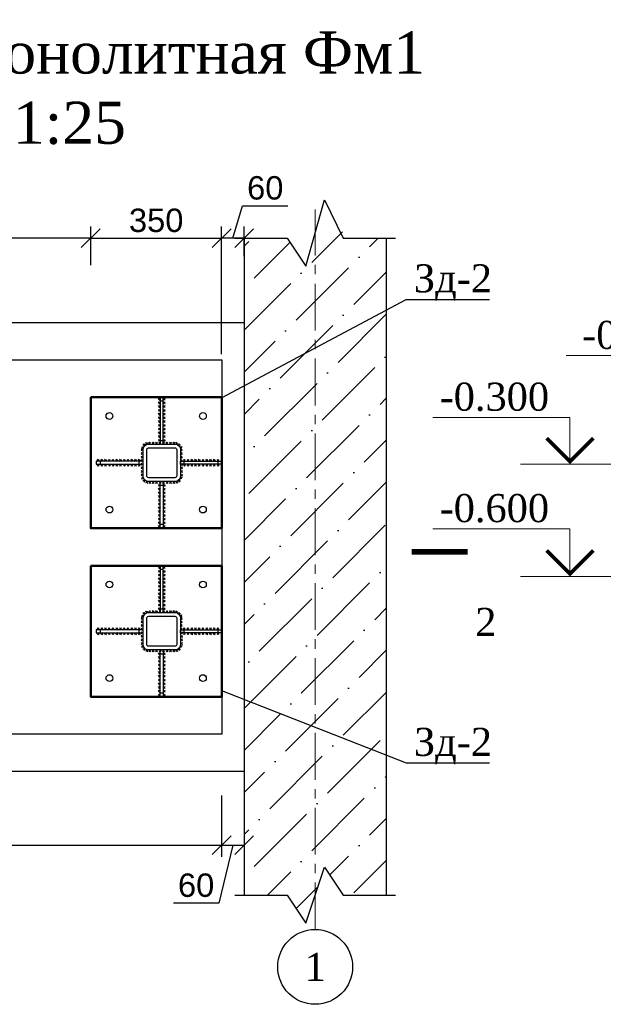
# Model space of a CAD drawing. Header units: millimetres. Extents: x 2063114 to 14983986, y -126020516 to 213791.
# Tile 232 of 256: x 2344576 to 2350815, y -1305709 to -1295189. Entities that reach past the tile are written whole.
import ezdxf
from ezdxf.enums import TextEntityAlignment as Align

# ---------------------------------------------------------------- set-up
doc = ezdxf.new("R2010")
doc.units = ezdxf.units.MM
doc.linetypes.add('CENTERX2', pattern=[4, 2.5, -0.5, 0.5, -0.5])
doc.layers.get('Defpoints').update_dxf_attribs({"color": 6, "lineweight": 35})
doc.layers.add('АСО-оси', color=24, linetype='CENTERX2', lineweight=20)
doc.layers.add('СТЕНЫ', color=7, linetype='Continuous', lineweight=20)
doc.styles.get("Standard").update_dxf_attribs({"font": 'arial.ttf'})
doc.styles.add('TIMES', font='times.ttf')
doc.styles.add('TIMES NEW', font='times.ttf', dxfattribs={"height": 200})
doc.styles.add('Times New Roman', font='times.ttf')
doc.dimstyles.new('25', dxfattribs={"dimscale": 100, "dimtxt": 2.5, "dimasz": 2, "dimexe": 1.25, "dimexo": 0.625, "dimtad": 1, "dimdec": 0, "dimlfac": 0.25, "dimtxsty": 'Standard', "dimblk": 'OBLIQUE', "dimcen": 2, "dimdle": 0.008, "dimclrd": 256, "dimclre": 256, "dimclrt": 256, "dimadec": 0, "dimazin": 0, "dimtfac": 1, "dimtdec": 0, "dimtmove": 1, "dimatfit": 2, "dimfxl": 1.25, "dimarcsym": 0})

# ---------------------------------------------------------------- blocks, each defined once
blk = doc.blocks.new('_Oblique')
at = {"color": 0, "linetype": 'ByBlock', "lineweight": -2}
blk.add_line((-0.5, -0.5), (0.5, 0.5), dxfattribs=at)
blk = doc.blocks.new('*D621')
at = {"lineweight": -2, "transparency": 16777216}
for p, q in [((2341095, -1303478), (2341095, -1304133)), ((2346735, -1303478), (2346735, -1304133)), ((2341094, -1304008), (2346736, -1304008))]:
    blk.add_line(p, q, dxfattribs=at)
at = {"layer": 'Defpoints', "color": 0, "lineweight": 30, "transparency": 16777216}
for p in [(2341095, -1303415), (2346735, -1303415), (2346735, -1304008)]:
    blk.add_point(p, dxfattribs=at)
at = {"lineweight": -2, "transparency": 16777216, "xscale": 200, "yscale": 200, "zscale": 200, "rotation": 180}
blk.add_blockref('_Oblique', (2341095, -1304008), dxfattribs=at)
at = {"lineweight": -2, "transparency": 16777216, "xscale": 200, "yscale": 200, "zscale": 200}
blk.add_blockref('_Oblique', (2346735, -1304008), dxfattribs=at)
at = {"transparency": 16777216, "insert": (2343915, -1303818), "char_height": 250, "attachment_point": 5}
blk.add_mtext('1410', dxfattribs=at)
blk = doc.blocks.new('*D622')
at = {"lineweight": -2, "transparency": 16777216}
for p, q in [((2346735, -1303478), (2346735, -1304133)), ((2346975, -1303478), (2346975, -1304133)), ((2346855, -1304008), (2346704, -1304628)), ((2346734, -1304008), (2346976, -1304008)), ((2346704, -1304628), (2346220, -1304628))]:
    blk.add_line(p, q, dxfattribs=at)
at = {"layer": 'Defpoints', "color": 0, "lineweight": 30, "transparency": 16777216}
for p in [(2346735, -1303415), (2346975, -1303415), (2346975, -1304008)]:
    blk.add_point(p, dxfattribs=at)
at = {"lineweight": -2, "transparency": 16777216, "xscale": 200, "yscale": 200, "zscale": 200, "rotation": 180}
blk.add_blockref('_Oblique', (2346735, -1304008), dxfattribs=at)
at = {"lineweight": -2, "transparency": 16777216, "xscale": 200, "yscale": 200, "zscale": 200}
blk.add_blockref('_Oblique', (2346975, -1304008), dxfattribs=at)
at = {"transparency": 16777216, "insert": (2346462, -1304438), "char_height": 250, "attachment_point": 5}
blk.add_mtext('60', dxfattribs=at)
blk = doc.blocks.new('*D633')
at = {"lineweight": -2, "transparency": 16777216}
for p, q in [((2346855, -1297524), (2346959, -1297177)), ((2346959, -1297177), (2347443, -1297177)), ((2346735, -1298761), (2346735, -1297399)), ((2346975, -1297714), (2346975, -1297399)), ((2346976, -1297524), (2346734, -1297524))]:
    blk.add_line(p, q, dxfattribs=at)
at = {"layer": 'Defpoints', "color": 0, "lineweight": 30, "transparency": 16777216}
for p in [(2346735, -1297524), (2346975, -1297777), (2346735, -1298823)]:
    blk.add_point(p, dxfattribs=at)
at = {"lineweight": -2, "transparency": 16777216, "xscale": 200, "yscale": 200, "zscale": 200, "rotation": 180}
blk.add_blockref('_Oblique', (2346735, -1297524), dxfattribs=at)
at = {"lineweight": -2, "transparency": 16777216, "xscale": 200, "yscale": 200, "zscale": 200}
blk.add_blockref('_Oblique', (2346975, -1297524), dxfattribs=at)
at = {"transparency": 16777216, "insert": (2347201, -1296987), "char_height": 250, "attachment_point": 5}
blk.add_mtext('60', dxfattribs=at)
blk = doc.blocks.new('*D634')
at = {"lineweight": -2, "transparency": 16777216}
for p, q in [((2345335, -1297811), (2345335, -1297399)), ((2346735, -1298761), (2346735, -1297399)), ((2345334, -1297524), (2346736, -1297524))]:
    blk.add_line(p, q, dxfattribs=at)
at = {"layer": 'Defpoints', "color": 0, "lineweight": 30, "transparency": 16777216}
for p in [(2346735, -1297524), (2345335, -1297873), (2346735, -1298823)]:
    blk.add_point(p, dxfattribs=at)
at = {"lineweight": -2, "transparency": 16777216, "xscale": 200, "yscale": 200, "zscale": 200, "rotation": 180}
blk.add_blockref('_Oblique', (2345335, -1297524), dxfattribs=at)
at = {"lineweight": -2, "transparency": 16777216, "xscale": 200, "yscale": 200, "zscale": 200}
blk.add_blockref('_Oblique', (2346735, -1297524), dxfattribs=at)
at = {"transparency": 16777216, "insert": (2346035, -1297334), "char_height": 250, "attachment_point": 5}
blk.add_mtext('350', dxfattribs=at)
blk = doc.blocks.new('*D635')
at = {"lineweight": -2, "transparency": 16777216}
for p, q in [((2342895, -1297811), (2342895, -1297399)), ((2345335, -1297811), (2345335, -1297399)), ((2345336, -1297524), (2342894, -1297524))]:
    blk.add_line(p, q, dxfattribs=at)
at = {"layer": 'Defpoints', "color": 0, "lineweight": 30, "transparency": 16777216}
for p in [(2342895, -1297524), (2342895, -1297873), (2345335, -1297873)]:
    blk.add_point(p, dxfattribs=at)
at = {"lineweight": -2, "transparency": 16777216, "xscale": 200, "yscale": 200, "zscale": 200, "rotation": 180}
blk.add_blockref('_Oblique', (2342895, -1297524), dxfattribs=at)
at = {"lineweight": -2, "transparency": 16777216, "xscale": 200, "yscale": 200, "zscale": 200}
blk.add_blockref('_Oblique', (2345335, -1297524), dxfattribs=at)
at = {"transparency": 16777216, "insert": (2344115, -1297334), "char_height": 250, "attachment_point": 5}
blk.add_mtext('610', dxfattribs=at)

msp = doc.modelspace()

# ---------------------------------------------------------------- hatches: boundary and pattern name
h = msp.add_hatch()
h.set_pattern_fill('ANSI36', color=253, scale=100)
h.set_pattern_definition([(45, (2559856.86, -1632522.76), (168.3798, 617.3926), [793.75, -158.75, 0, -158.75])])
h.paths.add_polyline_path([(2348494.8732, -1297523.24642), (2348066.94975, -1297523.24642), (2347834.8732, -1297113.348), (2347634.8732, -1297823.24642), (2347434.8732, -1297523.24642), (2346974.8732, -1297523.24642), (2346974.06543, -1304543.28671), (2347434.8732, -1304543.28671), (2347634.8732, -1304843.28671), (2347834.8732, -1304243.28671), (2348034.8732, -1304543.28671), (2348494.06543, -1304543.28671)])

# ---------------------------------------------------------------- linework, layer by layer
at = {"lineweight": 30}
for p, q in [((2346078.8732, -1299252.54065), (2346058.8732, -1299232.54065)), ((2346078.8732, -1299232.54065), (2346058.8732, -1299252.54065)), ((2346078.8732, -1299292.54065), (2346058.8732, -1299272.54065)), ((2346078.8732, -1299272.54065), (2346058.8732, -1299292.54065)), ((2346110.8732, -1299252.54065), (2346130.8732, -1299232.54065)), ((2346110.8732, -1299232.54065), (2346130.8732, -1299252.54065)), ((2346110.8732, -1299292.54065), (2346130.8732, -1299272.54065)), ((2346110.8732, -1299272.54065), (2346130.8732, -1299292.54065)), ((2346078.8732, -1299332.54065), (2346058.8732, -1299312.54065)), ((2346078.8732, -1299312.54065), (2346058.8732, -1299332.54065)), ((2346078.8732, -1299372.54065), (2346058.8732, -1299352.54065)), ((2346078.8732, -1299352.54065), (2346058.8732, -1299372.54065)), ((2346078.8732, -1299412.54065), (2346058.8732, -1299392.54065)), ((2346078.8732, -1299392.54065), (2346058.8732, -1299412.54065)), ((2346110.8732, -1299332.54065), (2346130.8732, -1299312.54065)), ((2346110.8732, -1299312.54065), (2346130.8732, -1299332.54065)), ((2346110.8732, -1299372.54065), (2346130.8732, -1299352.54065)), ((2346110.8732, -1299352.54065), (2346130.8732, -1299372.54065)), ((2346110.8732, -1299412.54065), (2346130.8732, -1299392.54065)), ((2346110.8732, -1299392.54065), (2346130.8732, -1299412.54065)), ((2346078.8732, -1299452.54065), (2346058.8732, -1299432.54065)), ((2346078.8732, -1299432.54065), (2346058.8732, -1299452.54065)), ((2346078.8732, -1299492.54065), (2346058.8732, -1299472.54065)), ((2346078.8732, -1299472.54065), (2346058.8732, -1299492.54065)), ((2346110.8732, -1299452.54065), (2346130.8732, -1299432.54065)), ((2346110.8732, -1299432.54065), (2346130.8732, -1299452.54065)), ((2346110.8732, -1299492.54065), (2346130.8732, -1299472.54065)), ((2346110.8732, -1299472.54065), (2346130.8732, -1299492.54065)), ((2346078.8732, -1299532.54065), (2346058.8732, -1299512.54065)), ((2346078.8732, -1299512.54065), (2346058.8732, -1299532.54065)), ((2346078.8732, -1299572.54065), (2346058.8732, -1299552.54065)), ((2346078.8732, -1299552.54065), (2346058.8732, -1299572.54065)), ((2346078.8732, -1299612.54065), (2346058.8732, -1299592.54065)), ((2346078.8732, -1299592.54065), (2346058.8732, -1299612.54065)), ((2346110.8732, -1299532.54065), (2346130.8732, -1299512.54065)), ((2346110.8732, -1299512.54065), (2346130.8732, -1299532.54065)), ((2346110.8732, -1299572.54065), (2346130.8732, -1299552.54065)), ((2346110.8732, -1299552.54065), (2346130.8732, -1299572.54065)), ((2346110.8732, -1299612.54065), (2346130.8732, -1299592.54065)), ((2346110.8732, -1299592.54065), (2346130.8732, -1299612.54065)), ((2345947.8337, -1299722.54863), (2345922.06974, -1299710.87738)), ((2345929.1161, -1299729.59499), (2345940.78734, -1299703.83102)), ((2345954.8732, -1299723.24642), (2345974.8732, -1299703.24642)), ((2345974.8732, -1299723.24642), (2345954.8732, -1299703.24642)), ((2345992.01605, -1299723.24642), (2346012.01605, -1299703.24642)), ((2346012.01605, -1299723.24642), (2345992.01605, -1299703.24642)), ((2346029.15891, -1299723.24642), (2346049.15891, -1299703.24642)), ((2346049.15891, -1299723.24642), (2346029.15891, -1299703.24642)), ((2346078.8732, -1299652.54065), (2346058.8732, -1299632.54065)), ((2346078.8732, -1299632.54065), (2346058.8732, -1299652.54065)), ((2346078.8732, -1299692.54065), (2346058.8732, -1299672.54065)), ((2346078.8732, -1299672.54065), (2346058.8732, -1299692.54065)), ((2346066.30177, -1299723.24642), (2346086.30177, -1299703.24642)), ((2346086.30177, -1299723.24642), (2346066.30177, -1299703.24642)), ((2346103.44463, -1299723.24642), (2346123.44463, -1299703.24642)), ((2346123.44463, -1299723.24642), (2346103.44463, -1299703.24642)), ((2346110.8732, -1299652.54065), (2346130.8732, -1299632.54065)), ((2346110.8732, -1299632.54065), (2346130.8732, -1299652.54065)), ((2346110.8732, -1299692.54065), (2346130.8732, -1299672.54065)), ((2346110.8732, -1299672.54065), (2346130.8732, -1299692.54065)), ((2346140.58748, -1299723.24642), (2346160.58748, -1299703.24642)), ((2346160.58748, -1299723.24642), (2346140.58748, -1299703.24642)), ((2346177.73034, -1299723.24642), (2346197.73034, -1299703.24642)), ((2346197.73034, -1299723.24642), (2346177.73034, -1299703.24642)), ((2346214.8732, -1299723.24642), (2346234.8732, -1299703.24642)), ((2346234.8732, -1299723.24642), (2346214.8732, -1299703.24642)), ((2346241.91269, -1299722.54863), (2346267.67666, -1299710.87738)), ((2346260.6303, -1299729.59499), (2346248.95905, -1299703.83102)), ((2345895.20972, -1299814.54932), (2345875.18267, -1299834.52224)), ((2345895.18265, -1299834.5493), (2345875.20973, -1299814.52226)), ((2345895.26129, -1299776.43314), (2345875.23425, -1299796.40606)), ((2345895.23423, -1299796.43312), (2345875.26131, -1299776.40608)), ((2345876.60117, -1299767.7094), (2345901.70296, -1299754.67484)), ((2345882.63478, -1299748.64122), (2345895.66934, -1299773.74302)), ((2345921.83763, -1299732.03321), (2345893.55336, -1299732.03321)), ((2345907.69549, -1299746.17535), (2345907.69549, -1299717.89108)), ((2346267.90877, -1299732.03321), (2346296.19304, -1299732.03321)), ((2346282.0509, -1299746.17535), (2346282.0509, -1299717.89108)), ((2346313.14523, -1299767.7094), (2346288.04343, -1299754.67484)), ((2346307.11161, -1299748.64122), (2346294.07705, -1299773.74302)), ((2346294.4851, -1299776.43314), (2346314.51215, -1299796.40606)), ((2346294.51216, -1299796.43312), (2346314.48508, -1299776.40608)), ((2346294.53668, -1299814.54932), (2346314.56372, -1299834.52224)), ((2346294.56374, -1299834.5493), (2346314.53666, -1299814.52226)), ((2345424.16743, -1299907.24642), (2345404.16743, -1299887.24642)), ((2345404.16743, -1299907.24642), (2345424.16743, -1299887.24642)), ((2345464.16743, -1299907.24642), (2345444.16743, -1299887.24642)), ((2345444.16743, -1299907.24642), (2345464.16743, -1299887.24642)), ((2345504.16743, -1299907.24642), (2345484.16743, -1299887.24642)), ((2345484.16743, -1299907.24642), (2345504.16743, -1299887.24642)), ((2345544.16743, -1299907.24642), (2345524.16743, -1299887.24642)), ((2345524.16743, -1299907.24642), (2345544.16743, -1299887.24642)), ((2345584.16743, -1299907.24642), (2345564.16743, -1299887.24642)), ((2345564.16743, -1299907.24642), (2345584.16743, -1299887.24642)), ((2345624.16743, -1299907.24642), (2345604.16743, -1299887.24642)), ((2345604.16743, -1299907.24642), (2345624.16743, -1299887.24642)), ((2345664.16743, -1299907.24642), (2345644.16743, -1299887.24642)), ((2345644.16743, -1299907.24642), (2345664.16743, -1299887.24642)), ((2345704.16743, -1299907.24642), (2345684.16743, -1299887.24642)), ((2345684.16743, -1299907.24642), (2345704.16743, -1299887.24642)), ((2345744.16743, -1299907.24642), (2345724.16743, -1299887.24642)), ((2345724.16743, -1299907.24642), (2345744.16743, -1299887.24642)), ((2345784.16743, -1299907.24642), (2345764.16743, -1299887.24642)), ((2345764.16743, -1299907.24642), (2345784.16743, -1299887.24642)), ((2345824.16743, -1299907.24642), (2345804.16743, -1299887.24642)), ((2345804.16743, -1299907.24642), (2345824.16743, -1299887.24642)), ((2345864.16743, -1299907.24642), (2345844.16743, -1299887.24642)), ((2345844.16743, -1299907.24642), (2345864.16743, -1299887.24642)), ((2345895.10656, -1299890.78169), (2345875.07952, -1299910.75461)), ((2345895.0795, -1299910.78167), (2345875.10658, -1299890.75463)), ((2345895.15814, -1299852.66551), (2345875.1311, -1299872.63843)), ((2345895.13108, -1299872.66549), (2345875.15816, -1299852.63845)), ((2346294.58825, -1299852.66551), (2346314.6153, -1299872.63843)), ((2346294.61532, -1299872.66549), (2346314.58824, -1299852.63845)), ((2346294.63983, -1299890.78169), (2346314.66687, -1299910.75461)), ((2346294.66689, -1299910.78167), (2346314.63981, -1299890.75463)), ((2346325.57896, -1299907.24642), (2346345.57896, -1299887.24642)), ((2346345.57896, -1299907.24642), (2346325.57896, -1299887.24642)), ((2346365.57896, -1299907.24642), (2346385.57896, -1299887.24642)), ((2346385.57896, -1299907.24642), (2346365.57896, -1299887.24642)), ((2346405.57896, -1299907.24642), (2346425.57896, -1299887.24642)), ((2346425.57896, -1299907.24642), (2346405.57896, -1299887.24642)), ((2346445.57896, -1299907.24642), (2346465.57896, -1299887.24642)), ((2346465.57896, -1299907.24642), (2346445.57896, -1299887.24642)), ((2346485.57896, -1299907.24642), (2346505.57896, -1299887.24642)), ((2346505.57896, -1299907.24642), (2346485.57896, -1299887.24642)), ((2346525.57896, -1299907.24642), (2346545.57896, -1299887.24642)), ((2346545.57896, -1299907.24642), (2346525.57896, -1299887.24642)), ((2346565.57896, -1299907.24642), (2346585.57896, -1299887.24642)), ((2346585.57896, -1299907.24642), (2346565.57896, -1299887.24642)), ((2346605.57896, -1299907.24642), (2346625.57896, -1299887.24642)), ((2346625.57896, -1299907.24642), (2346605.57896, -1299887.24642)), ((2346645.57896, -1299907.24642), (2346665.57896, -1299887.24642)), ((2346665.57896, -1299907.24642), (2346645.57896, -1299887.24642)), ((2346685.57896, -1299907.24642), (2346705.57896, -1299887.24642)), ((2346705.57896, -1299907.24642), (2346685.57896, -1299887.24642)), ((2345424.16743, -1299939.24642), (2345404.16743, -1299959.24642)), ((2345404.16743, -1299939.24642), (2345424.16743, -1299959.24642)), ((2345464.16743, -1299939.24642), (2345444.16743, -1299959.24642)), ((2345444.16743, -1299939.24642), (2345464.16743, -1299959.24642)), ((2345504.16743, -1299939.24642), (2345484.16743, -1299959.24642)), ((2345484.16743, -1299939.24642), (2345504.16743, -1299959.24642)), ((2345544.16743, -1299939.24642), (2345524.16743, -1299959.24642)), ((2345524.16743, -1299939.24642), (2345544.16743, -1299959.24642)), ((2345584.16743, -1299939.24642), (2345564.16743, -1299959.24642)), ((2345564.16743, -1299939.24642), (2345584.16743, -1299959.24642)), ((2345624.16743, -1299939.24642), (2345604.16743, -1299959.24642)), ((2345604.16743, -1299939.24642), (2345624.16743, -1299959.24642)), ((2345664.16743, -1299939.24642), (2345644.16743, -1299959.24642)), ((2345644.16743, -1299939.24642), (2345664.16743, -1299959.24642)), ((2345704.16743, -1299939.24642), (2345684.16743, -1299959.24642)), ((2345684.16743, -1299939.24642), (2345704.16743, -1299959.24642)), ((2345744.16743, -1299939.24642), (2345724.16743, -1299959.24642)), ((2345724.16743, -1299939.24642), (2345744.16743, -1299959.24642)), ((2345784.16743, -1299939.24642), (2345764.16743, -1299959.24642)), ((2345764.16743, -1299939.24642), (2345784.16743, -1299959.24642)), ((2345824.16743, -1299939.24642), (2345804.16743, -1299959.24642)), ((2345804.16743, -1299939.24642), (2345824.16743, -1299959.24642)), ((2345864.16743, -1299939.24642), (2345844.16743, -1299959.24642)), ((2345844.16743, -1299939.24642), (2345864.16743, -1299959.24642)), ((2345894.95184, -1300005.13025), (2345874.92479, -1300025.10317)), ((2345894.92477, -1300025.13023), (2345874.95185, -1300005.10319)), ((2345895.00341, -1299967.01406), (2345874.97637, -1299986.98698)), ((2345894.97635, -1299987.01404), (2345875.00343, -1299966.987)), ((2345895.05499, -1299928.89788), (2345875.02794, -1299948.8708)), ((2345895.02792, -1299948.89786), (2345875.05501, -1299928.87082)), ((2346294.69141, -1299928.89788), (2346314.71845, -1299948.8708)), ((2346294.71847, -1299948.89786), (2346314.69139, -1299928.87082)), ((2346294.74298, -1299967.01406), (2346314.77003, -1299986.98698)), ((2346294.77004, -1299987.01404), (2346314.74296, -1299966.987)), ((2346294.79456, -1300005.13025), (2346314.8216, -1300025.10317)), ((2346294.82162, -1300025.13023), (2346314.79454, -1300005.10319)), ((2346325.57896, -1299939.24642), (2346345.57896, -1299959.24642)), ((2346345.57896, -1299939.24642), (2346325.57896, -1299959.24642)), ((2346365.57896, -1299939.24642), (2346385.57896, -1299959.24642)), ((2346385.57896, -1299939.24642), (2346365.57896, -1299959.24642)), ((2346405.57896, -1299939.24642), (2346425.57896, -1299959.24642)), ((2346425.57896, -1299939.24642), (2346405.57896, -1299959.24642)), ((2346445.57896, -1299939.24642), (2346465.57896, -1299959.24642)), ((2346465.57896, -1299939.24642), (2346445.57896, -1299959.24642)), ((2346485.57896, -1299939.24642), (2346505.57896, -1299959.24642)), ((2346505.57896, -1299939.24642), (2346485.57896, -1299959.24642)), ((2346525.57896, -1299939.24642), (2346545.57896, -1299959.24642)), ((2346545.57896, -1299939.24642), (2346525.57896, -1299959.24642)), ((2346565.57896, -1299939.24642), (2346585.57896, -1299959.24642)), ((2346585.57896, -1299939.24642), (2346565.57896, -1299959.24642)), ((2346605.57896, -1299939.24642), (2346625.57896, -1299959.24642)), ((2346625.57896, -1299939.24642), (2346605.57896, -1299959.24642)), ((2346645.57896, -1299939.24642), (2346665.57896, -1299959.24642)), ((2346665.57896, -1299939.24642), (2346645.57896, -1299959.24642)), ((2346685.57896, -1299939.24642), (2346705.57896, -1299959.24642)), ((2346705.57896, -1299939.24642), (2346685.57896, -1299959.24642)), ((2345894.90026, -1300043.24643), (2345874.87322, -1300063.21935)), ((2345894.8732, -1300063.24642), (2345874.90028, -1300043.21937)), ((2345876.60117, -1300078.78343), (2345901.70296, -1300091.81799)), ((2345882.63478, -1300097.85161), (2345895.66934, -1300072.74981)), ((2345921.83763, -1300114.45962), (2345893.55336, -1300114.45962)), ((2345907.69549, -1300100.31748), (2345907.69549, -1300128.60175)), ((2345947.8337, -1300123.9442), (2345922.06974, -1300135.61545)), ((2345929.1161, -1300116.89784), (2345940.78734, -1300142.66181)), ((2345954.8732, -1300123.24642), (2345974.8732, -1300143.24642)), ((2345974.8732, -1300123.24642), (2345954.8732, -1300143.24642)), ((2345992.01605, -1300123.24642), (2346012.01605, -1300143.24642)), ((2346012.01605, -1300123.24642), (2345992.01605, -1300143.24642)), ((2346029.15891, -1300123.24642), (2346049.15891, -1300143.24642)), ((2346049.15891, -1300123.24642), (2346029.15891, -1300143.24642)), ((2346066.30177, -1300123.24642), (2346086.30177, -1300143.24642)), ((2346086.30177, -1300123.24642), (2346066.30177, -1300143.24642)), ((2346103.44463, -1300123.24642), (2346123.44463, -1300143.24642)), ((2346123.44463, -1300123.24642), (2346103.44463, -1300143.24642)), ((2346140.58748, -1300123.24642), (2346160.58748, -1300143.24642)), ((2346160.58748, -1300123.24642), (2346140.58748, -1300143.24642)), ((2346177.73034, -1300123.24642), (2346197.73034, -1300143.24642)), ((2346197.73034, -1300123.24642), (2346177.73034, -1300143.24642)), ((2346214.8732, -1300123.24642), (2346234.8732, -1300143.24642)), ((2346234.8732, -1300123.24642), (2346214.8732, -1300143.24642)), ((2346241.91269, -1300123.9442), (2346267.67666, -1300135.61545)), ((2346260.6303, -1300116.89784), (2346248.95905, -1300142.66181)), ((2346267.90877, -1300114.45962), (2346296.19304, -1300114.45962)), ((2346282.0509, -1300100.31748), (2346282.0509, -1300128.60175)), ((2346313.14523, -1300078.78343), (2346288.04343, -1300091.81799)), ((2346307.11161, -1300097.85161), (2346294.07705, -1300072.74981)), ((2346294.84613, -1300043.24643), (2346314.87318, -1300063.21935)), ((2346294.8732, -1300063.24642), (2346314.84612, -1300043.21937)), ((2346078.8732, -1300153.95218), (2346058.8732, -1300173.95218)), ((2346078.8732, -1300173.95218), (2346058.8732, -1300153.95218)), ((2346078.8732, -1300193.95218), (2346058.8732, -1300213.95218)), ((2346078.8732, -1300213.95218), (2346058.8732, -1300193.95218)), ((2346078.8732, -1300233.95218), (2346058.8732, -1300253.95218)), ((2346078.8732, -1300253.95218), (2346058.8732, -1300233.95218)), ((2346110.8732, -1300153.95218), (2346130.8732, -1300173.95218)), ((2346110.8732, -1300173.95218), (2346130.8732, -1300153.95218)), ((2346110.8732, -1300193.95218), (2346130.8732, -1300213.95218)), ((2346110.8732, -1300213.95218), (2346130.8732, -1300193.95218)), ((2346110.8732, -1300233.95218), (2346130.8732, -1300253.95218)), ((2346110.8732, -1300253.95218), (2346130.8732, -1300233.95218)), ((2346078.8732, -1300273.95218), (2346058.8732, -1300293.95218)), ((2346078.8732, -1300293.95218), (2346058.8732, -1300273.95218)), ((2346078.8732, -1300313.95218), (2346058.8732, -1300333.95218)), ((2346078.8732, -1300333.95218), (2346058.8732, -1300313.95218)), ((2346110.8732, -1300273.95218), (2346130.8732, -1300293.95218)), ((2346110.8732, -1300293.95218), (2346130.8732, -1300273.95218)), ((2346110.8732, -1300313.95218), (2346130.8732, -1300333.95218)), ((2346110.8732, -1300333.95218), (2346130.8732, -1300313.95218)), ((2346078.8732, -1300353.95218), (2346058.8732, -1300373.95218)), ((2346078.8732, -1300373.95218), (2346058.8732, -1300353.95218)), ((2346078.8732, -1300393.95218), (2346058.8732, -1300413.95218)), ((2346078.8732, -1300413.95218), (2346058.8732, -1300393.95218)), ((2346078.8732, -1300433.95218), (2346058.8732, -1300453.95218)), ((2346078.8732, -1300453.95218), (2346058.8732, -1300433.95218)), ((2346110.8732, -1300353.95218), (2346130.8732, -1300373.95218)), ((2346110.8732, -1300373.95218), (2346130.8732, -1300353.95218)), ((2346110.8732, -1300393.95218), (2346130.8732, -1300413.95218)), ((2346110.8732, -1300413.95218), (2346130.8732, -1300393.95218)), ((2346110.8732, -1300433.95218), (2346130.8732, -1300453.95218)), ((2346110.8732, -1300453.95218), (2346130.8732, -1300433.95218)), ((2346078.8732, -1300473.95218), (2346058.8732, -1300493.95218)), ((2346078.8732, -1300493.95218), (2346058.8732, -1300473.95218)), ((2346078.8732, -1300513.95218), (2346058.8732, -1300533.95218)), ((2346078.8732, -1300533.95218), (2346058.8732, -1300513.95218)), ((2346078.8732, -1300553.95218), (2346058.8732, -1300573.95218)), ((2346078.8732, -1300573.95218), (2346058.8732, -1300553.95218)), ((2346110.8732, -1300473.95218), (2346130.8732, -1300493.95218)), ((2346110.8732, -1300493.95218), (2346130.8732, -1300473.95218)), ((2346110.8732, -1300513.95218), (2346130.8732, -1300533.95218)), ((2346110.8732, -1300533.95218), (2346130.8732, -1300513.95218)), ((2346110.8732, -1300553.95218), (2346130.8732, -1300573.95218)), ((2346110.8732, -1300573.95218), (2346130.8732, -1300553.95218)), ((2346078.8732, -1300593.95218), (2346058.8732, -1300613.95218)), ((2346078.8732, -1300613.95218), (2346058.8732, -1300593.95218)), ((2346110.8732, -1300593.95218), (2346130.8732, -1300613.95218)), ((2346110.8732, -1300613.95218), (2346130.8732, -1300593.95218)), ((2346078.8732, -1301052.54065), (2346058.8732, -1301032.54065)), ((2346078.8732, -1301032.54065), (2346058.8732, -1301052.54065)), ((2346078.8732, -1301092.54065), (2346058.8732, -1301072.54065)), ((2346078.8732, -1301072.54065), (2346058.8732, -1301092.54065)), ((2346110.8732, -1301052.54065), (2346130.8732, -1301032.54065)), ((2346110.8732, -1301032.54065), (2346130.8732, -1301052.54065)), ((2346110.8732, -1301092.54065), (2346130.8732, -1301072.54065)), ((2346110.8732, -1301072.54065), (2346130.8732, -1301092.54065)), ((2346078.8732, -1301132.54065), (2346058.8732, -1301112.54065)), ((2346078.8732, -1301112.54065), (2346058.8732, -1301132.54065)), ((2346078.8732, -1301172.54065), (2346058.8732, -1301152.54065)), ((2346078.8732, -1301152.54065), (2346058.8732, -1301172.54065)), ((2346110.8732, -1301132.54065), (2346130.8732, -1301112.54065)), ((2346110.8732, -1301112.54065), (2346130.8732, -1301132.54065)), ((2346110.8732, -1301172.54065), (2346130.8732, -1301152.54065)), ((2346110.8732, -1301152.54065), (2346130.8732, -1301172.54065)), ((2346078.8732, -1301212.54065), (2346058.8732, -1301192.54065)), ((2346078.8732, -1301192.54065), (2346058.8732, -1301212.54065)), ((2346078.8732, -1301252.54065), (2346058.8732, -1301232.54065)), ((2346078.8732, -1301232.54065), (2346058.8732, -1301252.54065)), ((2346078.8732, -1301292.54065), (2346058.8732, -1301272.54065)), ((2346078.8732, -1301272.54065), (2346058.8732, -1301292.54065)), ((2346110.8732, -1301212.54065), (2346130.8732, -1301192.54065)), ((2346110.8732, -1301192.54065), (2346130.8732, -1301212.54065)), ((2346110.8732, -1301252.54065), (2346130.8732, -1301232.54065)), ((2346110.8732, -1301232.54065), (2346130.8732, -1301252.54065)), ((2346110.8732, -1301292.54065), (2346130.8732, -1301272.54065)), ((2346110.8732, -1301272.54065), (2346130.8732, -1301292.54065)), ((2346078.8732, -1301332.54065), (2346058.8732, -1301312.54065)), ((2346078.8732, -1301312.54065), (2346058.8732, -1301332.54065)), ((2346078.8732, -1301372.54065), (2346058.8732, -1301352.54065)), ((2346078.8732, -1301352.54065), (2346058.8732, -1301372.54065)), ((2346078.8732, -1301412.54065), (2346058.8732, -1301392.54065)), ((2346078.8732, -1301392.54065), (2346058.8732, -1301412.54065)), ((2346110.8732, -1301332.54065), (2346130.8732, -1301312.54065)), ((2346110.8732, -1301312.54065), (2346130.8732, -1301332.54065)), ((2346110.8732, -1301372.54065), (2346130.8732, -1301352.54065)), ((2346110.8732, -1301352.54065), (2346130.8732, -1301372.54065)), ((2346110.8732, -1301412.54065), (2346130.8732, -1301392.54065)), ((2346110.8732, -1301392.54065), (2346130.8732, -1301412.54065)), ((2346078.8732, -1301452.54065), (2346058.8732, -1301432.54065)), ((2346078.8732, -1301432.54065), (2346058.8732, -1301452.54065)), ((2346078.8732, -1301492.54065), (2346058.8732, -1301472.54065)), ((2346078.8732, -1301472.54065), (2346058.8732, -1301492.54065)), ((2346110.8732, -1301452.54065), (2346130.8732, -1301432.54065)), ((2346110.8732, -1301432.54065), (2346130.8732, -1301452.54065)), ((2346110.8732, -1301492.54065), (2346130.8732, -1301472.54065)), ((2346110.8732, -1301472.54065), (2346130.8732, -1301492.54065)), ((2345895.26129, -1301576.43314), (2345875.23425, -1301596.40606)), ((2345895.23423, -1301596.43312), (2345875.26131, -1301576.40608)), ((2345876.60117, -1301567.7094), (2345901.70296, -1301554.67484)), ((2345882.63478, -1301548.64122), (2345895.66934, -1301573.74302)), ((2345921.83763, -1301532.03321), (2345893.55336, -1301532.03321)), ((2345907.69549, -1301546.17535), (2345907.69549, -1301517.89108)), ((2345947.8337, -1301522.54863), (2345922.06974, -1301510.87738)), ((2345929.1161, -1301529.59499), (2345940.78734, -1301503.83102)), ((2345954.8732, -1301523.24642), (2345974.8732, -1301503.24642)), ((2345974.8732, -1301523.24642), (2345954.8732, -1301503.24642)), ((2345992.01605, -1301523.24642), (2346012.01605, -1301503.24642)), ((2346012.01605, -1301523.24642), (2345992.01605, -1301503.24642)), ((2346029.15891, -1301523.24642), (2346049.15891, -1301503.24642)), ((2346049.15891, -1301523.24642), (2346029.15891, -1301503.24642)), ((2346066.30177, -1301523.24642), (2346086.30177, -1301503.24642)), ((2346086.30177, -1301523.24642), (2346066.30177, -1301503.24642)), ((2346103.44463, -1301523.24642), (2346123.44463, -1301503.24642)), ((2346123.44463, -1301523.24642), (2346103.44463, -1301503.24642)), ((2346140.58748, -1301523.24642), (2346160.58748, -1301503.24642)), ((2346160.58748, -1301523.24642), (2346140.58748, -1301503.24642)), ((2346177.73034, -1301523.24642), (2346197.73034, -1301503.24642)), ((2346197.73034, -1301523.24642), (2346177.73034, -1301503.24642)), ((2346214.8732, -1301523.24642), (2346234.8732, -1301503.24642)), ((2346234.8732, -1301523.24642), (2346214.8732, -1301503.24642)), ((2346241.91269, -1301522.54863), (2346267.67666, -1301510.87738)), ((2346260.6303, -1301529.59499), (2346248.95905, -1301503.83102)), ((2346267.90877, -1301532.03321), (2346296.19304, -1301532.03321)), ((2346282.0509, -1301546.17535), (2346282.0509, -1301517.89108)), ((2346313.14523, -1301567.7094), (2346288.04343, -1301554.67484)), ((2346307.11161, -1301548.64122), (2346294.07705, -1301573.74302)), ((2346294.4851, -1301576.43314), (2346314.51215, -1301596.40606)), ((2346294.51216, -1301596.43312), (2346314.48508, -1301576.40608)), ((2345424.16743, -1301707.24642), (2345404.16743, -1301687.24642)), ((2345404.16743, -1301707.24642), (2345424.16743, -1301687.24642)), ((2345464.16743, -1301707.24642), (2345444.16743, -1301687.24642)), ((2345444.16743, -1301707.24642), (2345464.16743, -1301687.24642)), ((2345504.16743, -1301707.24642), (2345484.16743, -1301687.24642)), ((2345484.16743, -1301707.24642), (2345504.16743, -1301687.24642)), ((2345544.16743, -1301707.24642), (2345524.16743, -1301687.24642)), ((2345524.16743, -1301707.24642), (2345544.16743, -1301687.24642)), ((2345584.16743, -1301707.24642), (2345564.16743, -1301687.24642)), ((2345564.16743, -1301707.24642), (2345584.16743, -1301687.24642)), ((2345624.16743, -1301707.24642), (2345604.16743, -1301687.24642)), ((2345604.16743, -1301707.24642), (2345624.16743, -1301687.24642)), ((2345664.16743, -1301707.24642), (2345644.16743, -1301687.24642)), ((2345644.16743, -1301707.24642), (2345664.16743, -1301687.24642)), ((2345704.16743, -1301707.24642), (2345684.16743, -1301687.24642)), ((2345684.16743, -1301707.24642), (2345704.16743, -1301687.24642)), ((2345744.16743, -1301707.24642), (2345724.16743, -1301687.24642)), ((2345724.16743, -1301707.24642), (2345744.16743, -1301687.24642)), ((2345784.16743, -1301707.24642), (2345764.16743, -1301687.24642)), ((2345764.16743, -1301707.24642), (2345784.16743, -1301687.24642)), ((2345824.16743, -1301707.24642), (2345804.16743, -1301687.24642)), ((2345804.16743, -1301707.24642), (2345824.16743, -1301687.24642)), ((2345864.16743, -1301707.24642), (2345844.16743, -1301687.24642)), ((2345844.16743, -1301707.24642), (2345864.16743, -1301687.24642)), ((2345895.10656, -1301690.78169), (2345875.07952, -1301710.75461)), ((2345895.0795, -1301710.78167), (2345875.10658, -1301690.75463)), ((2345895.15814, -1301652.66551), (2345875.1311, -1301672.63843)), ((2345895.13108, -1301672.66549), (2345875.15816, -1301652.63845)), ((2345895.20972, -1301614.54932), (2345875.18267, -1301634.52224)), ((2345895.18265, -1301634.5493), (2345875.20973, -1301614.52226)), ((2346294.53668, -1301614.54932), (2346314.56372, -1301634.52224)), ((2346294.56374, -1301634.5493), (2346314.53666, -1301614.52226)), ((2346294.58825, -1301652.66551), (2346314.6153, -1301672.63843)), ((2346294.61532, -1301672.66549), (2346314.58824, -1301652.63845)), ((2346294.63983, -1301690.78169), (2346314.66687, -1301710.75461)), ((2346294.66689, -1301710.78167), (2346314.63981, -1301690.75463)), ((2346325.57896, -1301707.24642), (2346345.57896, -1301687.24642)), ((2346345.57896, -1301707.24642), (2346325.57896, -1301687.24642)), ((2346365.57896, -1301707.24642), (2346385.57896, -1301687.24642)), ((2346385.57896, -1301707.24642), (2346365.57896, -1301687.24642)), ((2346405.57896, -1301707.24642), (2346425.57896, -1301687.24642)), ((2346425.57896, -1301707.24642), (2346405.57896, -1301687.24642)), ((2346445.57896, -1301707.24642), (2346465.57896, -1301687.24642)), ((2346465.57896, -1301707.24642), (2346445.57896, -1301687.24642)), ((2346485.57896, -1301707.24642), (2346505.57896, -1301687.24642)), ((2346505.57896, -1301707.24642), (2346485.57896, -1301687.24642)), ((2346525.57896, -1301707.24642), (2346545.57896, -1301687.24642)), ((2346545.57896, -1301707.24642), (2346525.57896, -1301687.24642)), ((2346565.57896, -1301707.24642), (2346585.57896, -1301687.24642)), ((2346585.57896, -1301707.24642), (2346565.57896, -1301687.24642)), ((2346605.57896, -1301707.24642), (2346625.57896, -1301687.24642)), ((2346625.57896, -1301707.24642), (2346605.57896, -1301687.24642)), ((2346645.57896, -1301707.24642), (2346665.57896, -1301687.24642)), ((2346665.57896, -1301707.24642), (2346645.57896, -1301687.24642)), ((2346685.57896, -1301707.24642), (2346705.57896, -1301687.24642)), ((2346705.57896, -1301707.24642), (2346685.57896, -1301687.24642)), ((2345424.16743, -1301739.24642), (2345404.16743, -1301759.24642)), ((2345404.16743, -1301739.24642), (2345424.16743, -1301759.24642)), ((2345464.16743, -1301739.24642), (2345444.16743, -1301759.24642)), ((2345444.16743, -1301739.24642), (2345464.16743, -1301759.24642)), ((2345504.16743, -1301739.24642), (2345484.16743, -1301759.24642)), ((2345484.16743, -1301739.24642), (2345504.16743, -1301759.24642)), ((2345544.16743, -1301739.24642), (2345524.16743, -1301759.24642)), ((2345524.16743, -1301739.24642), (2345544.16743, -1301759.24642)), ((2345584.16743, -1301739.24642), (2345564.16743, -1301759.24642)), ((2345564.16743, -1301739.24642), (2345584.16743, -1301759.24642)), ((2345624.16743, -1301739.24642), (2345604.16743, -1301759.24642)), ((2345604.16743, -1301739.24642), (2345624.16743, -1301759.24642)), ((2345664.16743, -1301739.24642), (2345644.16743, -1301759.24642)), ((2345644.16743, -1301739.24642), (2345664.16743, -1301759.24642)), ((2345704.16743, -1301739.24642), (2345684.16743, -1301759.24642)), ((2345684.16743, -1301739.24642), (2345704.16743, -1301759.24642)), ((2345744.16743, -1301739.24642), (2345724.16743, -1301759.24642)), ((2345724.16743, -1301739.24642), (2345744.16743, -1301759.24642)), ((2345784.16743, -1301739.24642), (2345764.16743, -1301759.24642)), ((2345764.16743, -1301739.24642), (2345784.16743, -1301759.24642)), ((2345824.16743, -1301739.24642), (2345804.16743, -1301759.24642)), ((2345804.16743, -1301739.24642), (2345824.16743, -1301759.24642)), ((2345864.16743, -1301739.24642), (2345844.16743, -1301759.24642)), ((2345844.16743, -1301739.24642), (2345864.16743, -1301759.24642)), ((2345894.95184, -1301805.13025), (2345874.92479, -1301825.10317)), ((2345894.92477, -1301825.13023), (2345874.95185, -1301805.10319)), ((2345895.00341, -1301767.01406), (2345874.97637, -1301786.98698)), ((2345894.97635, -1301787.01404), (2345875.00343, -1301766.987)), ((2345895.05499, -1301728.89788), (2345875.02794, -1301748.8708)), ((2345895.02792, -1301748.89786), (2345875.05501, -1301728.87082)), ((2346294.69141, -1301728.89788), (2346314.71845, -1301748.8708)), ((2346294.71847, -1301748.89786), (2346314.69139, -1301728.87082)), ((2346294.74298, -1301767.01406), (2346314.77003, -1301786.98698)), ((2346294.77004, -1301787.01404), (2346314.74296, -1301766.987)), ((2346294.79456, -1301805.13025), (2346314.8216, -1301825.10317)), ((2346294.82162, -1301825.13023), (2346314.79454, -1301805.10319)), ((2346325.57896, -1301739.24642), (2346345.57896, -1301759.24642)), ((2346345.57896, -1301739.24642), (2346325.57896, -1301759.24642)), ((2346365.57896, -1301739.24642), (2346385.57896, -1301759.24642)), ((2346385.57896, -1301739.24642), (2346365.57896, -1301759.24642)), ((2346405.57896, -1301739.24642), (2346425.57896, -1301759.24642)), ((2346425.57896, -1301739.24642), (2346405.57896, -1301759.24642)), ((2346445.57896, -1301739.24642), (2346465.57896, -1301759.24642)), ((2346465.57896, -1301739.24642), (2346445.57896, -1301759.24642)), ((2346485.57896, -1301739.24642), (2346505.57896, -1301759.24642)), ((2346505.57896, -1301739.24642), (2346485.57896, -1301759.24642)), ((2346525.57896, -1301739.24642), (2346545.57896, -1301759.24642)), ((2346545.57896, -1301739.24642), (2346525.57896, -1301759.24642)), ((2346565.57896, -1301739.24642), (2346585.57896, -1301759.24642)), ((2346585.57896, -1301739.24642), (2346565.57896, -1301759.24642)), ((2346605.57896, -1301739.24642), (2346625.57896, -1301759.24642)), ((2346625.57896, -1301739.24642), (2346605.57896, -1301759.24642)), ((2346645.57896, -1301739.24642), (2346665.57896, -1301759.24642)), ((2346665.57896, -1301739.24642), (2346645.57896, -1301759.24642)), ((2346685.57896, -1301739.24642), (2346705.57896, -1301759.24642)), ((2346705.57896, -1301739.24642), (2346685.57896, -1301759.24642)), ((2345894.90026, -1301843.24643), (2345874.87322, -1301863.21935)), ((2345894.8732, -1301863.24642), (2345874.90028, -1301843.21937)), ((2345876.60117, -1301878.78343), (2345901.70296, -1301891.81799)), ((2345882.63478, -1301897.85161), (2345895.66934, -1301872.74981)), ((2345921.83763, -1301914.45962), (2345893.55336, -1301914.45962)), ((2345907.69549, -1301900.31748), (2345907.69549, -1301928.60175)), ((2345929.1161, -1301916.89784), (2345940.78734, -1301942.66181)), ((2346260.6303, -1301916.89784), (2346248.95905, -1301942.66181)), ((2346267.90877, -1301914.45962), (2346296.19304, -1301914.45962)), ((2346282.0509, -1301900.31748), (2346282.0509, -1301928.60175)), ((2346313.14523, -1301878.78343), (2346288.04343, -1301891.81799)), ((2346307.11161, -1301897.85161), (2346294.07705, -1301872.74981)), ((2346294.84613, -1301843.24643), (2346314.87318, -1301863.21935)), ((2346294.8732, -1301863.24642), (2346314.84612, -1301843.21937)), ((2345947.8337, -1301923.9442), (2345922.06974, -1301935.61545)), ((2345954.8732, -1301923.24642), (2345974.8732, -1301943.24642)), ((2345974.8732, -1301923.24642), (2345954.8732, -1301943.24642)), ((2345992.01605, -1301923.24642), (2346012.01605, -1301943.24642)), ((2346012.01605, -1301923.24642), (2345992.01605, -1301943.24642)), ((2346029.15891, -1301923.24642), (2346049.15891, -1301943.24642)), ((2346049.15891, -1301923.24642), (2346029.15891, -1301943.24642)), ((2346078.8732, -1301953.95218), (2346058.8732, -1301973.95218)), ((2346078.8732, -1301973.95218), (2346058.8732, -1301953.95218)), ((2346078.8732, -1301993.95218), (2346058.8732, -1302013.95218)), ((2346078.8732, -1302013.95218), (2346058.8732, -1301993.95218)), ((2346066.30177, -1301923.24642), (2346086.30177, -1301943.24642)), ((2346086.30177, -1301923.24642), (2346066.30177, -1301943.24642)), ((2346103.44463, -1301923.24642), (2346123.44463, -1301943.24642)), ((2346123.44463, -1301923.24642), (2346103.44463, -1301943.24642)), ((2346110.8732, -1301953.95218), (2346130.8732, -1301973.95218)), ((2346110.8732, -1301973.95218), (2346130.8732, -1301953.95218)), ((2346110.8732, -1301993.95218), (2346130.8732, -1302013.95218)), ((2346110.8732, -1302013.95218), (2346130.8732, -1301993.95218)), ((2346140.58748, -1301923.24642), (2346160.58748, -1301943.24642)), ((2346160.58748, -1301923.24642), (2346140.58748, -1301943.24642)), ((2346177.73034, -1301923.24642), (2346197.73034, -1301943.24642)), ((2346197.73034, -1301923.24642), (2346177.73034, -1301943.24642)), ((2346214.8732, -1301923.24642), (2346234.8732, -1301943.24642)), ((2346234.8732, -1301923.24642), (2346214.8732, -1301943.24642)), ((2346241.91269, -1301923.9442), (2346267.67666, -1301935.61545)), ((2346078.8732, -1302033.95218), (2346058.8732, -1302053.95218)), ((2346078.8732, -1302053.95218), (2346058.8732, -1302033.95218)), ((2346078.8732, -1302073.95218), (2346058.8732, -1302093.95218)), ((2346078.8732, -1302093.95218), (2346058.8732, -1302073.95218)), ((2346078.8732, -1302113.95218), (2346058.8732, -1302133.95218)), ((2346078.8732, -1302133.95218), (2346058.8732, -1302113.95218)), ((2346110.8732, -1302033.95218), (2346130.8732, -1302053.95218)), ((2346110.8732, -1302053.95218), (2346130.8732, -1302033.95218)), ((2346110.8732, -1302073.95218), (2346130.8732, -1302093.95218)), ((2346110.8732, -1302093.95218), (2346130.8732, -1302073.95218)), ((2346110.8732, -1302113.95218), (2346130.8732, -1302133.95218)), ((2346110.8732, -1302133.95218), (2346130.8732, -1302113.95218)), ((2346078.8732, -1302153.95218), (2346058.8732, -1302173.95218)), ((2346078.8732, -1302173.95218), (2346058.8732, -1302153.95218)), ((2346078.8732, -1302193.95218), (2346058.8732, -1302213.95218)), ((2346078.8732, -1302213.95218), (2346058.8732, -1302193.95218)), ((2346078.8732, -1302233.95218), (2346058.8732, -1302253.95218)), ((2346078.8732, -1302253.95218), (2346058.8732, -1302233.95218)), ((2346110.8732, -1302153.95218), (2346130.8732, -1302173.95218)), ((2346110.8732, -1302173.95218), (2346130.8732, -1302153.95218)), ((2346110.8732, -1302193.95218), (2346130.8732, -1302213.95218)), ((2346110.8732, -1302213.95218), (2346130.8732, -1302193.95218)), ((2346110.8732, -1302233.95218), (2346130.8732, -1302253.95218)), ((2346110.8732, -1302253.95218), (2346130.8732, -1302233.95218)), ((2346078.8732, -1302273.95218), (2346058.8732, -1302293.95218)), ((2346078.8732, -1302293.95218), (2346058.8732, -1302273.95218)), ((2346078.8732, -1302313.95218), (2346058.8732, -1302333.95218)), ((2346078.8732, -1302333.95218), (2346058.8732, -1302313.95218)), ((2346110.8732, -1302273.95218), (2346130.8732, -1302293.95218)), ((2346110.8732, -1302293.95218), (2346130.8732, -1302273.95218)), ((2346110.8732, -1302313.95218), (2346130.8732, -1302333.95218)), ((2346110.8732, -1302333.95218), (2346130.8732, -1302313.95218)), ((2346078.8732, -1302353.95218), (2346058.8732, -1302373.95218)), ((2346078.8732, -1302373.95218), (2346058.8732, -1302353.95218)), ((2346078.8732, -1302393.95218), (2346058.8732, -1302413.95218)), ((2346078.8732, -1302413.95218), (2346058.8732, -1302393.95218)), ((2346110.8732, -1302353.95218), (2346130.8732, -1302373.95218)), ((2346110.8732, -1302373.95218), (2346130.8732, -1302353.95218)), ((2346110.8732, -1302393.95218), (2346130.8732, -1302413.95218)), ((2346110.8732, -1302413.95218), (2346130.8732, -1302393.95218))]:
    msp.add_line(p, q, dxfattribs=at)
at = {"color": 7, "lineweight": 13}
for p, q in [((2351180.76748, -1299937.95357), (2349929.32548, -1299937.95357)), ((2351180.76748, -1301137.95357), (2349929.32548, -1301137.95357))]:
    msp.add_line(p, q, dxfattribs=at)
for points in [[(2346874.8732, -1297523.24642), (2347434.8732, -1297523.24642), (2347634.8732, -1297823.24642), (2347834.8732, -1297113.348), (2348034.8732, -1297523.24642), (2348594.8732, -1297523.24642)], [(2346974.8732, -1297523.24642), (2346974.8732, -1304543.28671)], [(2348494.8732, -1297523.24642), (2348494.8732, -1304543.28671)], [(2346734.8732, -1299230.26096), (2348706.22968, -1298177.3843), (2349596.55043, -1298177.3843)], [(2346734.8732, -1302357.47196), (2348706.22968, -1303129.97248), (2349596.55043, -1303129.97248)], [(2346874.8732, -1304543.28671), (2347434.8732, -1304543.28671), (2347634.8732, -1304843.28671), (2347834.8732, -1304243.28671), (2348034.8732, -1304543.28671), (2348594.8732, -1304543.28671)]]:
    msp.add_lwpolyline(points)
for points in [[(2340694.8732, -1298423.24642), (2346974.8732, -1298423.24642), (2346974.8732, -1303223.24642), (2340694.8732, -1303223.24642)], [(2346110.8732, -1299723.24642), (2346110.8732, -1299223.24642), (2346078.8732, -1299223.24642), (2346078.8732, -1299723.24642)], [(2346110.8732, -1299683.24642), (2346110.8732, -1299263.24642), (2346078.8732, -1299263.24642), (2346078.8732, -1299683.24642)], [(2345894.8732, -1299907.24642), (2345394.8732, -1299907.24642), (2345394.8732, -1299939.24642), (2345894.8732, -1299939.24642)], [(2345854.8732, -1299907.24642), (2345434.8732, -1299907.24642), (2345434.8732, -1299939.24642), (2345854.8732, -1299939.24642)], [(2346294.8732, -1299907.24642), (2346735.20053, -1299907.24642), (2346735.20053, -1299939.24642), (2346294.8732, -1299939.24642)], [(2346334.8732, -1299907.24642), (2346695.20053, -1299907.24642), (2346695.20053, -1299939.24642), (2346334.8732, -1299939.24642)], [(2346110.8732, -1300123.24642), (2346110.8732, -1300623.24642), (2346078.8732, -1300623.24642), (2346078.8732, -1300123.24642)], [(2346110.8732, -1300163.24642), (2346110.8732, -1300583.24642), (2346078.8732, -1300583.24642), (2346078.8732, -1300163.24642)], [(2346110.8732, -1301523.24642), (2346110.8732, -1301023.24642), (2346078.8732, -1301023.24642), (2346078.8732, -1301523.24642)], [(2346110.8732, -1301483.24642), (2346110.8732, -1301063.24642), (2346078.8732, -1301063.24642), (2346078.8732, -1301483.24642)], [(2345894.8732, -1301707.24642), (2345394.8732, -1301707.24642), (2345394.8732, -1301739.24642), (2345894.8732, -1301739.24642)], [(2345854.8732, -1301707.24642), (2345434.8732, -1301707.24642), (2345434.8732, -1301739.24642), (2345854.8732, -1301739.24642)], [(2346294.8732, -1301707.24642), (2346735.20053, -1301707.24642), (2346735.20053, -1301739.24642), (2346294.8732, -1301739.24642)], [(2346334.8732, -1301707.24642), (2346695.20053, -1301707.24642), (2346695.20053, -1301739.24642), (2346334.8732, -1301739.24642)], [(2346110.8732, -1301923.24642), (2346110.8732, -1302423.24642), (2346078.8732, -1302423.24642), (2346078.8732, -1301923.24642)], [(2346110.8732, -1301963.24642), (2346110.8732, -1302383.24642), (2346078.8732, -1302383.24642), (2346078.8732, -1301963.24642)]]:
    msp.add_lwpolyline(points, close=True)
at = {"lineweight": 30}
msp.add_lwpolyline([(2341094.8732, -1298823.24642), (2346735.20053, -1298823.24642), (2346735.20053, -1302823.24642), (2341094.8732, -1302823.24642)], close=True, dxfattribs=at)
at = {"color": 7, "lineweight": 13}
for points in [[(2351885.17531, -1299277.95357), (2351885.17531, -1298777.95357), (2350418.0642, -1298777.95357)], [(2350458.576, -1299937.95357), (2350458.576, -1299437.95357), (2348991.46489, -1299437.95357)], [(2350458.576, -1301137.95357), (2350458.576, -1300628.48357), (2348991.46489, -1300628.48357)]]:
    msp.add_lwpolyline(points, dxfattribs=at)
at = {"color": 0, "lineweight": 50}
for points in [[(2345335.20053, -1299223.24642), (2346735.20053, -1299223.24642), (2346735.20053, -1300623.24642), (2345335.20053, -1300623.24642)], [(2345335.20053, -1301023.24642), (2346735.20053, -1301023.24642), (2346735.20053, -1302423.24642), (2345335.20053, -1302423.24642)]]:
    msp.add_lwpolyline(points, close=True, dxfattribs=at)
at = {"color": 7, "lineweight": 13, "const_width": 40}
for points in [[(2350708.576, -1299659.67357), (2350458.576, -1299909.67357), (2350208.576, -1299659.67357)], [(2350708.576, -1300859.67357), (2350458.576, -1301109.67357), (2350208.576, -1300859.67357)]]:
    msp.add_lwpolyline(points, dxfattribs=at)
at = {"lineweight": 30}
for points in [[(2345954.8732, -1299723.24642), (2346234.8732, -1299723.24642, -0.4142135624), (2346294.8732, -1299783.24642), (2346294.8732, -1300063.24642, -0.4142135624), (2346234.8732, -1300123.24642), (2345954.8732, -1300123.24642, -0.4142135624), (2345894.8732, -1300063.24642), (2345894.8732, -1299783.24642, -0.4142135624)], [(2345954.8732, -1299763.24642), (2346234.8732, -1299763.24642, -0.4142135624), (2346254.8732, -1299783.24642), (2346254.8732, -1300063.24642, -0.4142135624), (2346234.8732, -1300083.24642), (2345954.8732, -1300083.24642, -0.4142135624), (2345934.8732, -1300063.24642), (2345934.8732, -1299783.24642, -0.4142135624)], [(2345954.8732, -1301523.24642), (2346234.8732, -1301523.24642, -0.4142135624), (2346294.8732, -1301583.24642), (2346294.8732, -1301863.24642, -0.4142135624), (2346234.8732, -1301923.24642), (2345954.8732, -1301923.24642, -0.4142135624), (2345894.8732, -1301863.24642), (2345894.8732, -1301583.24642, -0.4142135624)], [(2345954.8732, -1301563.24642), (2346234.8732, -1301563.24642, -0.4142135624), (2346254.8732, -1301583.24642), (2346254.8732, -1301863.24642, -0.4142135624), (2346234.8732, -1301883.24642), (2345954.8732, -1301883.24642, -0.4142135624), (2345934.8732, -1301863.24642), (2345934.8732, -1301583.24642, -0.4142135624)]]:
    msp.add_lwpolyline(points, format="xyb", close=True, dxfattribs=at)
msp.add_lwpolyline([(2348765.43259, -1300873.59219, 60, 60, 0), (2349365.43259, -1300873.59219, 60, 60, 0), (2349165.43259, -1300873.59219, 0, 80, 0), (2349165.43259, -1301273.59219, 0, 0, 0), (2349165.43259, -1301873.59219, 0, 0, 0)], format="xyseb")
for centre in [(2345535.20053, -1299423.24642), (2346535.20053, -1299423.24642), (2345535.20053, -1300423.24642), (2346535.20053, -1300423.24642), (2345535.20053, -1301223.24642), (2346535.20053, -1301223.24642), (2345535.20053, -1302223.24642), (2346535.20053, -1302223.24642)]:
    msp.add_circle(centre, 36)
at = {"color": 0}
msp.add_circle((2347734.54587, -1305309.11446), 400, dxfattribs=at)
at = {"layer": 'АСО-оси', "color": 1, "lineweight": 15, "ltscale": 200}
msp.add_lwpolyline([(2347734.94975, -1304909.11446), (2347734.94975, -1297216.05137)], dxfattribs=at)

# ---------------------------------------------------------------- texts
at = {"color": 7, "lineweight": 13, "style": 'TIMES'}
for s, p in [('-0.135', (2350588.21622, -1298706.6481)), ('-0.300', (2349064.83472, -1299366.6481)), ('-0.600', (2349064.83472, -1300557.1781))]:
    msp.add_text(s, height=300, dxfattribs=at).set_placement(p)
at = {"style": 'Times New Roman'}
msp.add_text('2', height=300, dxfattribs=at).set_placement((2349672.5703, -1301473.59219), align=Align.TOP_RIGHT)
at = {"color": 7, "style": 'TIMES'}
for s, insert, char_height, width, attachment_point in [('Фундамент монолитная Фм1\\PМ 1:25', (2344720.51385, -1295919.03545), 450, 9146.8042538, 5), ('Зд-2', (2348790.03786, -1297802.29495), 300, 613.3821197, 1), ('Зд-2', (2348790.03786, -1302754.88314), 300, 613.3821197, 1)]:
    msp.add_mtext(s, dxfattribs=dict(at, insert=insert, char_height=char_height, width=width, attachment_point=attachment_point))
at = {"color": 250, "insert": (2347734.54587, -1305309.11446), "char_height": 300, "width": 559.2030637, "attachment_point": 5, "rotation": 0.010710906, "style": 'TIMES NEW'}
msp.add_mtext('1', dxfattribs=at)
at = {"layer": 'СТЕНЫ', "color": 0, "lineweight": 25, "ltscale": 20, "insert": (2337792.90989, -1292308.65434), "char_height": 300, "width": 5752.3949288, "attachment_point": 1, "style": 'Times New Roman'}
msp.add_mtext('\\pi396.92565;{\\C256;Оклеичная гидроизоляция \\P\\pi831.78506;боковых поверхности \\P\\pi368.15853;фундаментов одним слоем \\P\\pi193.82544;изолом маркой  ТПП- t=3мм}', dxfattribs=at)

# ---------------------------------------------------------------- dimensions: what is measured, and where the dimension line sits
for base, p1, p2, picture, middle in [((2346735.20053, -1297523.77733), (2346974.8732, -1297776.8363), (2346735.20053, -1298823.24642), '*D633', (2347021.45484, -1296987.24084)), ((2342894.8732, -1297523.77733), (2345335.20053, -1297873.4608), (2342894.8732, -1297873.4608), '*D635', (2344115.03686, -1297333.63408)), ((2346735.20053, -1297523.77733), (2345335.20053, -1297873.4608), (2346735.20053, -1298823.24642), '*D634', (2346035.20053, -1297333.54882)), ((2346734.8732, -1304008.48977), (2341094.8732, -1303415.00892), (2346734.8732, -1303415.00892), '*D621', (2343914.8732, -1303818.34652))]:
    dim = msp.add_linear_dim(base=base, p1=p1, p2=p2, dimstyle='25')
    dim.commit()
    dim.dimension.update_dxf_attribs({"geometry": picture, "text_midpoint": middle})
dim = msp.add_linear_dim(base=(2346974.8732, -1304008.48977), p1=(2346734.8732, -1303415.00892), p2=(2346974.8732, -1303415.00892), dimstyle='25')
dim.commit()
dim.dimension.update_dxf_attribs({"geometry": '*D622', "text_midpoint": (2346641.52129, -1304628.2667), "dimtype": 160})

doc.saveas('drawing.dxf')
